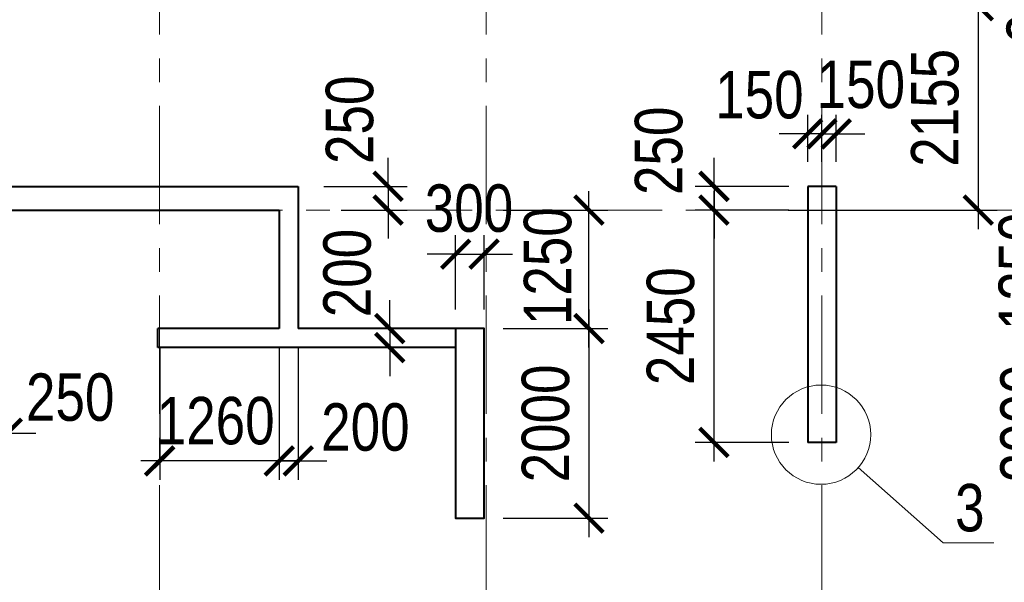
# Model space of a CAD drawing. Extents: x 26966 to 148137, y 549733 to 633733.
# Tile 19 of 29: x 61263 to 71639, y 611352 to 617286. Entities that reach past the tile are written whole.
import ezdxf

# ---------------------------------------------------------------- set-up
doc = ezdxf.new("R2010")
doc.units = 0
doc.header["$LTSCALE"] = 1000
doc.header["$MEASUREMENT"] = 0
doc.linetypes.add('CENTER', pattern=[2, 1.25, -0.25, 0.25, -0.25])
for name, color, linetype, lineweight in [('СК-040-С(тены)', 12, 'Continuous', 40), ('СК-043-С-ПИЛОНЫ', 5, 'Continuous', 40), ('СК-100-О(си)', 7, 'CENTER', 15), ('СК-110-О-РАЗМЕРЫ', 7, 'Continuous', 15), ('СК-300-Р(азмеры)', 7, 'Continuous', 20), ('СК-343-Р-КОЛОННЫ', 7, 'Continuous', 13), ('СК-400-Т(екст)', 7, 'Continuous', 20)]:
    doc.layers.add(name, color=color, linetype=linetype, lineweight=lineweight)
doc.styles.add('RUSS', font='arial.ttf', dxfattribs={"width": 0.8})
doc.dimstyles.new('100-200', dxfattribs={"dimscale": 0, "dimtxt": 500, "dimasz": 300, "dimexe": 200, "dimexo": 200, "dimgap": 200, "dimtad": 1, "dimdec": 0, "dimzin": 0, "dimdsep": 46, "dimtxsty": 'RUSS', "dimblk": 'ARCHTICK', "dimcen": 0.096, "dimdle": 200, "dimclrd": 7, "dimclre": 7, "dimclrt": 256, "dimadec": 0, "dimazin": 0, "dimtfac": 1, "dimtdec": 0, "dimtmove": 2, "dimatfit": 3, "dimldrblk": 'OBLIQUE', "dimfxl": 1, "dimtolj": 1, "dimtzin": 0, "dimarcsym": 0})

# ---------------------------------------------------------------- blocks, each defined once
blk = doc.blocks.new('оси')
at = {"layer": 'СК-100-О(си)'}
for p, q in [((-28729.8, 18534.9), (-28729.8, -11023.5)), ((-25290.2, 18534.9), (-25290.2, -11023.5)), ((-21750, 18534.9), (-21750, -11023.5)), ((-46685.3, 7435), (4554.2, 7435))]:
    blk.add_line(p, q, dxfattribs=at)
blk = doc.blocks.new('A$C858fb3ef')
at = {"layer": 'СК-300-Р(азмеры)'}
blk.add_blockref('оси', (0, 0), dxfattribs=at)
blk = doc.blocks.new('A$C573b34c5')
blk.add_blockref('A$C858fb3ef', (0, 0))
blk = doc.blocks.new('A$Cc2edbf5f')
at = {"layer": 'СК-040-С(тены)'}
for p, q in [((13335, 7685), (16650, 7685)), ((16650, 7685), (16650, 6185)), ((22020, 7685), (22020, 4985)), ((22320, 7685), (22020, 7685)), ((22320, 7685), (22320, 4985)), ((13585, 7435), (16450, 7435)), ((16450, 7435), (16450, 6185)), ((15170, 5985), (15170, 6185)), ((16450, 6185), (15170, 6185)), ((18310, 6185), (16650, 6185)), ((18310, 5985), (15170, 5985)), ((22320, 4985), (22020, 4985))]:
    blk.add_line(p, q, dxfattribs=at)
at = {"layer": 'СК-043-С-ПИЛОНЫ'}
blk.add_lwpolyline([(18310, 6185), (18310, 4186), (18610, 4186), (18610, 6185)], close=True, dxfattribs=at)
blk = doc.blocks.new('_ArchTick')
at = {"color": 0, "linetype": 'ByBlock', "const_width": 0.15}
blk.add_lwpolyline([(-0.5, -0.5), (0.5, 0.5)], dxfattribs=at)
blk = doc.blocks.new('*D54')
at = {"layer": 'Defpoints', "color": 0, "transparency": 16777216}
for p in [(69720, 617633), (71027, 617433), (71365, 617433)]:
    blk.add_point(p, dxfattribs=at)
at = {"layer": 'СК-343-Р-КОЛОННЫ', "color": 7, "lineweight": -2, "transparency": 16777216}
for p, q in [((71365, 617633), (71365, 617933)), ((69920, 617633), (71565, 617633)), ((71365, 617633), (71365, 617433)), ((71227, 617433), (71565, 617433)), ((71365, 617433), (71365, 617133))]:
    blk.add_line(p, q, dxfattribs=at)
at = {"layer": 'СК-343-Р-КОЛОННЫ', "color": 7, "lineweight": -2, "transparency": 16777216, "xscale": 300, "yscale": 300, "zscale": 300}
for p, rotation in [((71365, 617633), 270), ((71365, 617433), 90)]:
    blk.add_blockref('_ArchTick', p, dxfattribs=dict(at, rotation=rotation))
at = {"layer": 'СК-343-Р-КОЛОННЫ', "transparency": 16777216, "insert": (71916, 617502), "char_height": 500, "attachment_point": 5, "rotation": 90, "style": 'RUSS'}
blk.add_mtext('\\A1;200', dxfattribs=at)
blk = doc.blocks.new('_Oblique')
at = {"color": 0, "linetype": 'ByBlock', "lineweight": -2}
blk.add_line((-0.5, -0.5), (0.5, 0.5), dxfattribs=at)
blk = doc.blocks.new('*D55')
at = {"layer": 'Defpoints', "color": 0, "transparency": 16777216}
for p in [(69567, 616082), (69567, 615588), (69718, 615588)]:
    blk.add_point(p, dxfattribs=at)
at = {"layer": 'СК-343-Р-КОЛОННЫ', "color": 7, "lineweight": -2, "transparency": 16777216}
for p, q in [((69567, 615788), (69567, 616282)), ((69718, 615788), (69718, 616282)), ((69567, 616082), (69267, 616082)), ((69718, 616082), (69567, 616082)), ((69718, 616082), (70018, 616082))]:
    blk.add_line(p, q, dxfattribs=at)
at = {"layer": 'СК-343-Р-КОЛОННЫ', "color": 7, "lineweight": -2, "transparency": 16777216, "xscale": 300, "yscale": 300, "zscale": 300}
blk.add_blockref('_ArchTick', (69567, 616082), dxfattribs=at)
at = {"layer": 'СК-343-Р-КОЛОННЫ', "color": 7, "lineweight": -2, "transparency": 16777216, "xscale": 300, "yscale": 300, "zscale": 300, "rotation": 180}
blk.add_blockref('_ArchTick', (69718, 616082), dxfattribs=at)
at = {"layer": 'СК-343-Р-КОЛОННЫ', "transparency": 16777216, "insert": (69058, 616491), "char_height": 500, "attachment_point": 5, "style": 'RUSS'}
blk.add_mtext('\\A1;150', dxfattribs=at)
blk = doc.blocks.new('*D56')
at = {"layer": 'Defpoints', "color": 0, "transparency": 16777216}
for p in [(65748, 614028), (65162, 613828), (65748, 613828)]:
    blk.add_point(p, dxfattribs=at)
at = {"layer": 'СК-343-Р-КОЛОННЫ', "color": 7, "lineweight": -2, "transparency": 16777216}
for p, q in [((65162, 614028), (65162, 614328)), ((65548, 614028), (64962, 614028)), ((65162, 614028), (65162, 613828)), ((65548, 613828), (64962, 613828)), ((65162, 613828), (65162, 613528))]:
    blk.add_line(p, q, dxfattribs=at)
at = {"layer": 'СК-343-Р-КОЛОННЫ', "color": 7, "lineweight": -2, "transparency": 16777216, "xscale": 300, "yscale": 300, "zscale": 300}
for p, rotation in [((65162, 614028), 270), ((65162, 613828), 90)]:
    blk.add_blockref('_ArchTick', p, dxfattribs=dict(at, rotation=rotation))
at = {"layer": 'СК-343-Р-КОЛОННЫ', "transparency": 16777216, "insert": (64716, 614614), "char_height": 500, "attachment_point": 5, "rotation": 90, "style": 'RUSS'}
blk.add_mtext('\\A1;200', dxfattribs=at)
blk = doc.blocks.new('*D200')
at = {"layer": 'Defpoints', "color": 0, "transparency": 16777216}
for p in [(64267, 615528), (64449, 615278), (65145, 615278)]:
    blk.add_point(p, dxfattribs=at)
at = {"layer": 'СК-343-Р-КОЛОННЫ', "color": 7, "lineweight": -2, "transparency": 16777216}
for p, q in [((65145, 615528), (65145, 615828)), ((64467, 615528), (65345, 615528)), ((65145, 615528), (65145, 615278)), ((64649, 615278), (65345, 615278)), ((65145, 615278), (65145, 614978))]:
    blk.add_line(p, q, dxfattribs=at)
at = {"layer": 'СК-343-Р-КОЛОННЫ', "color": 7, "lineweight": -2, "transparency": 16777216, "xscale": 300, "yscale": 300, "zscale": 300}
for p, rotation in [((65145, 615528), 270), ((65145, 615278), 90)]:
    blk.add_blockref('_ArchTick', p, dxfattribs=dict(at, rotation=rotation))
at = {"layer": 'СК-343-Р-КОЛОННЫ', "transparency": 16777216, "insert": (64742, 616230), "char_height": 500, "attachment_point": 5, "rotation": 90, "style": 'RUSS'}
blk.add_mtext('\\A1;250', dxfattribs=at)
blk = doc.blocks.new('*D156')
at = {"layer": 'Defpoints', "color": 0, "transparency": 16777216}
for p in [(73517, 614028), (72306, 612028), (73517, 612028)]:
    blk.add_point(p, dxfattribs=at)
at = {"layer": 'СК-343-Р-КОЛОННЫ', "color": 7, "lineweight": -2, "transparency": 16777216}
for p, q in [((72306, 614228), (72306, 611828)), ((73317, 614028), (72106, 614028)), ((73317, 612028), (72106, 612028))]:
    blk.add_line(p, q, dxfattribs=at)
at = {"layer": 'СК-343-Р-КОЛОННЫ', "color": 7, "lineweight": -2, "transparency": 16777216, "xscale": 300, "yscale": 300, "zscale": 300}
for p, rotation in [((72306, 614028), 90), ((72306, 612028), 270)]:
    blk.add_blockref('_ArchTick', p, dxfattribs=dict(at, rotation=rotation))
at = {"layer": 'СК-343-Р-КОЛОННЫ', "transparency": 16777216, "insert": (71851, 613028), "char_height": 500, "attachment_point": 5, "rotation": 90, "style": 'RUSS'}
blk.add_mtext('\\A1;2000', dxfattribs=at)
blk = doc.blocks.new('*D157')
at = {"layer": 'Defpoints', "color": 0, "transparency": 16777216}
for p in [(72306, 615278), (73517, 615278), (73517, 614028)]:
    blk.add_point(p, dxfattribs=at)
at = {"layer": 'СК-343-Р-КОЛОННЫ', "color": 7, "lineweight": -2, "transparency": 16777216}
for p, q in [((72306, 613828), (72306, 615478)), ((73317, 615278), (72106, 615278)), ((73317, 614028), (72106, 614028))]:
    blk.add_line(p, q, dxfattribs=at)
at = {"layer": 'СК-343-Р-КОЛОННЫ', "color": 7, "lineweight": -2, "transparency": 16777216, "xscale": 300, "yscale": 300, "zscale": 300}
for p, rotation in [((72306, 615278), 90), ((72306, 614028), 270)]:
    blk.add_blockref('_ArchTick', p, dxfattribs=dict(at, rotation=rotation))
at = {"layer": 'СК-343-Р-КОЛОННЫ', "transparency": 16777216, "insert": (71832, 614632), "char_height": 500, "attachment_point": 5, "rotation": 90, "style": 'RUSS'}
blk.add_mtext('\\A1;1250', dxfattribs=at)
blk = doc.blocks.new('*D146')
at = {"layer": 'Defpoints', "color": 0, "transparency": 16777216}
for p in [(69868, 616082), (69718, 615588), (69868, 615588)]:
    blk.add_point(p, dxfattribs=at)
at = {"layer": 'СК-343-Р-КОЛОННЫ', "color": 7, "lineweight": -2, "transparency": 16777216}
for p, q in [((69718, 615788), (69718, 616282)), ((69868, 615788), (69868, 616282)), ((69718, 616082), (69418, 616082)), ((69718, 616082), (69868, 616082)), ((69868, 616082), (70168, 616082))]:
    blk.add_line(p, q, dxfattribs=at)
at = {"layer": 'СК-343-Р-КОЛОННЫ', "color": 7, "lineweight": -2, "transparency": 16777216, "xscale": 300, "yscale": 300, "zscale": 300}
blk.add_blockref('_ArchTick', (69718, 616082), dxfattribs=at)
at = {"layer": 'СК-343-Р-КОЛОННЫ', "color": 7, "lineweight": -2, "transparency": 16777216, "xscale": 300, "yscale": 300, "zscale": 300, "rotation": 180}
blk.add_blockref('_ArchTick', (69868, 616082), dxfattribs=at)
at = {"layer": 'СК-343-Р-КОЛОННЫ', "transparency": 16777216, "insert": (70127, 616600), "char_height": 500, "attachment_point": 5, "style": 'RUSS'}
blk.add_mtext('\\A1;150', dxfattribs=at)
blk = doc.blocks.new('*D147')
at = {"layer": 'Defpoints', "color": 0, "transparency": 16777216}
for p in [(69567, 615528), (68580, 615278), (69567, 615278)]:
    blk.add_point(p, dxfattribs=at)
at = {"layer": 'СК-343-Р-КОЛОННЫ', "color": 7, "lineweight": -2, "transparency": 16777216}
for p, q in [((68580, 615528), (68580, 615828)), ((69367, 615528), (68380, 615528)), ((68580, 615528), (68580, 615278)), ((69367, 615278), (68380, 615278)), ((68580, 615278), (68580, 614978))]:
    blk.add_line(p, q, dxfattribs=at)
at = {"layer": 'СК-343-Р-КОЛОННЫ', "color": 7, "lineweight": -2, "transparency": 16777216, "xscale": 300, "yscale": 300, "zscale": 300}
for p, rotation in [((68580, 615528), 270), ((68580, 615278), 90)]:
    blk.add_blockref('_ArchTick', p, dxfattribs=dict(at, rotation=rotation))
at = {"layer": 'СК-343-Р-КОЛОННЫ', "transparency": 16777216, "insert": (67999, 615903), "char_height": 500, "attachment_point": 5, "rotation": 90, "style": 'RUSS'}
blk.add_mtext('\\A1;250', dxfattribs=at)
blk = doc.blocks.new('*D148')
at = {"layer": 'Defpoints', "color": 0, "transparency": 16777216}
for p in [(68580, 615278), (69567, 615278), (69567, 612828)]:
    blk.add_point(p, dxfattribs=at)
at = {"layer": 'СК-343-Р-КОЛОННЫ', "color": 7, "lineweight": -2, "transparency": 16777216}
for p, q in [((68580, 612628), (68580, 615478)), ((69367, 615278), (68380, 615278)), ((69367, 612828), (68380, 612828))]:
    blk.add_line(p, q, dxfattribs=at)
at = {"layer": 'СК-343-Р-КОЛОННЫ', "color": 7, "lineweight": -2, "transparency": 16777216, "xscale": 300, "yscale": 300, "zscale": 300}
for p, rotation in [((68580, 615278), 90), ((68580, 612828), 270)]:
    blk.add_blockref('_ArchTick', p, dxfattribs=dict(at, rotation=rotation))
at = {"layer": 'СК-343-Р-КОЛОННЫ', "transparency": 16777216, "insert": (68124, 614053), "char_height": 500, "attachment_point": 5, "rotation": 90, "style": 'RUSS'}
blk.add_mtext('\\A1;2450', dxfattribs=at)
blk = doc.blocks.new('*D124')
at = {"layer": 'Defpoints', "color": 0, "transparency": 16777216}
for p in [(66157, 614813), (65857, 614028), (66157, 614028)]:
    blk.add_point(p, dxfattribs=at)
at = {"layer": 'СК-343-Р-КОЛОННЫ', "color": 7, "lineweight": -2, "transparency": 16777216}
for p, q in [((65857, 614228), (65857, 615013)), ((66157, 614228), (66157, 615013)), ((65857, 614813), (65557, 614813)), ((65857, 614813), (66157, 614813)), ((66157, 614813), (66457, 614813))]:
    blk.add_line(p, q, dxfattribs=at)
at = {"layer": 'СК-343-Р-КОЛОННЫ', "color": 7, "lineweight": -2, "transparency": 16777216, "xscale": 300, "yscale": 300, "zscale": 300}
blk.add_blockref('_ArchTick', (65857, 614813), dxfattribs=at)
at = {"layer": 'СК-343-Р-КОЛОННЫ', "color": 7, "lineweight": -2, "transparency": 16777216, "xscale": 300, "yscale": 300, "zscale": 300, "rotation": 180}
blk.add_blockref('_ArchTick', (66157, 614813), dxfattribs=at)
at = {"layer": 'СК-343-Р-КОЛОННЫ', "transparency": 16777216, "insert": (65998, 615295), "char_height": 500, "attachment_point": 5, "style": 'RUSS'}
blk.add_mtext('\\A1;300', dxfattribs=at)
blk = doc.blocks.new('*D125')
at = {"layer": 'Defpoints', "color": 0, "transparency": 16777216}
for p in [(66157, 614028), (66157, 612028), (67262, 612028)]:
    blk.add_point(p, dxfattribs=at)
at = {"layer": 'СК-343-Р-КОЛОННЫ', "color": 7, "lineweight": -2, "transparency": 16777216}
for p, q in [((67262, 614228), (67262, 611828)), ((66357, 614028), (67462, 614028)), ((66357, 612028), (67462, 612028))]:
    blk.add_line(p, q, dxfattribs=at)
at = {"layer": 'СК-343-Р-КОЛОННЫ', "color": 7, "lineweight": -2, "transparency": 16777216, "xscale": 300, "yscale": 300, "zscale": 300}
for p, rotation in [((67262, 614028), 90), ((67262, 612028), 270)]:
    blk.add_blockref('_ArchTick', p, dxfattribs=dict(at, rotation=rotation))
at = {"layer": 'СК-343-Р-КОЛОННЫ', "transparency": 16777216, "insert": (66807, 613028), "char_height": 500, "attachment_point": 5, "rotation": 90, "style": 'RUSS'}
blk.add_mtext('\\A1;2000', dxfattribs=at)
blk = doc.blocks.new('*D126')
at = {"layer": 'Defpoints', "color": 0, "transparency": 16777216}
for p in [(66157, 615278), (67262, 615278), (66157, 614028)]:
    blk.add_point(p, dxfattribs=at)
at = {"layer": 'СК-343-Р-КОЛОННЫ', "color": 7, "lineweight": -2, "transparency": 16777216}
for p, q in [((67262, 613828), (67262, 615478)), ((66357, 615278), (67462, 615278)), ((66357, 614028), (67462, 614028))]:
    blk.add_line(p, q, dxfattribs=at)
at = {"layer": 'СК-343-Р-КОЛОННЫ', "color": 7, "lineweight": -2, "transparency": 16777216, "xscale": 300, "yscale": 300, "zscale": 300}
for p, rotation in [((67262, 615278), 90), ((67262, 614028), 270)]:
    blk.add_blockref('_ArchTick', p, dxfattribs=dict(at, rotation=rotation))
at = {"layer": 'СК-343-Р-КОЛОННЫ', "transparency": 16777216, "insert": (66829, 614686), "char_height": 500, "attachment_point": 5, "rotation": 90, "style": 'RUSS'}
blk.add_mtext('\\A1;1250', dxfattribs=at)
blk = doc.blocks.new('*D127')
at = {"layer": 'Defpoints', "color": 0, "transparency": 16777216}
for p in [(62738, 614028), (63998, 614028), (62738, 612632)]:
    blk.add_point(p, dxfattribs=at)
at = {"layer": 'СК-343-Р-КОЛОННЫ', "color": 7, "lineweight": -2, "transparency": 16777216}
for p, q in [((62738, 613828), (62738, 612432)), ((63998, 613828), (63998, 612432)), ((64198, 612632), (62538, 612632))]:
    blk.add_line(p, q, dxfattribs=at)
at = {"layer": 'СК-343-Р-КОЛОННЫ', "color": 7, "lineweight": -2, "transparency": 16777216, "xscale": 300, "yscale": 300, "zscale": 300, "rotation": 180}
blk.add_blockref('_ArchTick', (62738, 612632), dxfattribs=at)
at = {"layer": 'СК-343-Р-КОЛОННЫ', "color": 7, "lineweight": -2, "transparency": 16777216, "xscale": 300, "yscale": 300, "zscale": 300}
blk.add_blockref('_ArchTick', (63998, 612632), dxfattribs=at)
at = {"layer": 'СК-343-Р-КОЛОННЫ', "transparency": 16777216, "insert": (63328, 613054), "char_height": 500, "attachment_point": 5, "style": 'RUSS'}
blk.add_mtext('\\A1;1260', dxfattribs=at)
blk = doc.blocks.new('*D128')
at = {"layer": 'Defpoints', "color": 0, "transparency": 16777216}
for p in [(63998, 614028), (64198, 614028), (64198, 612632)]:
    blk.add_point(p, dxfattribs=at)
at = {"layer": 'СК-343-Р-КОЛОННЫ', "color": 7, "lineweight": -2, "transparency": 16777216}
for p, q in [((63998, 613828), (63998, 612432)), ((64198, 613828), (64198, 612432)), ((63998, 612632), (63698, 612632)), ((63998, 612632), (64198, 612632)), ((64198, 612632), (64498, 612632))]:
    blk.add_line(p, q, dxfattribs=at)
at = {"layer": 'СК-343-Р-КОЛОННЫ', "color": 7, "lineweight": -2, "transparency": 16777216, "xscale": 300, "yscale": 300, "zscale": 300}
blk.add_blockref('_ArchTick', (63998, 612632), dxfattribs=at)
at = {"layer": 'СК-343-Р-КОЛОННЫ', "color": 7, "lineweight": -2, "transparency": 16777216, "xscale": 300, "yscale": 300, "zscale": 300, "rotation": 180}
blk.add_blockref('_ArchTick', (64198, 612632), dxfattribs=at)
at = {"layer": 'СК-343-Р-КОЛОННЫ', "transparency": 16777216, "insert": (64906, 612987), "char_height": 500, "attachment_point": 5, "style": 'RUSS'}
blk.add_mtext('\\A1;200', dxfattribs=at)
blk = doc.blocks.new('*D118')
at = {"layer": 'Defpoints', "color": 0, "transparency": 16777216}
for p in [(60882, 615048), (61132, 614798), (61132, 612926)]:
    blk.add_point(p, dxfattribs=at)
at = {"layer": 'СК-343-Р-КОЛОННЫ', "color": 7, "lineweight": -2, "transparency": 16777216}
for p, q in [((60882, 614848), (60882, 612726)), ((61132, 614598), (61132, 612726)), ((60882, 612926), (60582, 612926)), ((60882, 612926), (61132, 612926)), ((61132, 612926), (61432, 612926))]:
    blk.add_line(p, q, dxfattribs=at)
at = {"layer": 'СК-343-Р-КОЛОННЫ', "color": 7, "lineweight": -2, "transparency": 16777216, "xscale": 300, "yscale": 300, "zscale": 300}
blk.add_blockref('_ArchTick', (60882, 612926), dxfattribs=at)
at = {"layer": 'СК-343-Р-КОЛОННЫ', "color": 7, "lineweight": -2, "transparency": 16777216, "xscale": 300, "yscale": 300, "zscale": 300, "rotation": 180}
blk.add_blockref('_ArchTick', (61132, 612926), dxfattribs=at)
at = {"layer": 'СК-343-Р-КОЛОННЫ', "transparency": 16777216, "insert": (61795, 613302), "char_height": 500, "attachment_point": 5, "style": 'RUSS'}
blk.add_mtext('\\A1;250', dxfattribs=at)
blk = doc.blocks.new('*D133')
at = {"layer": 'Defpoints', "color": 0, "transparency": 16777216}
for p in [(69961, 617433), (69162, 615278), (71365, 615278)]:
    blk.add_point(p, dxfattribs=at)
at = {"layer": 'СК-343-Р-КОЛОННЫ', "color": 7, "lineweight": -2, "transparency": 16777216}
for p, q in [((71365, 617633), (71365, 615078)), ((70161, 617433), (71565, 617433)), ((69362, 615278), (71565, 615278))]:
    blk.add_line(p, q, dxfattribs=at)
at = {"layer": 'СК-343-Р-КОЛОННЫ', "color": 7, "lineweight": -2, "transparency": 16777216, "xscale": 300, "yscale": 300, "zscale": 300}
for p, rotation in [((71365, 617433), 90), ((71365, 615278), 270)]:
    blk.add_blockref('_ArchTick', p, dxfattribs=dict(at, rotation=rotation))
at = {"layer": 'СК-343-Р-КОЛОННЫ', "transparency": 16777216, "insert": (70910, 616356), "char_height": 500, "attachment_point": 5, "rotation": 90, "style": 'RUSS'}
blk.add_mtext('\\A1;2155', dxfattribs=at)

msp = doc.modelspace()

# ---------------------------------------------------------------- linework, layer by layer
at = {"layer": 'СК-110-О-РАЗМЕРЫ'}
msp.add_line((71527.3, 611769), (70994.2, 611769), dxfattribs=at)
msp.add_circle((69707.8, 612909.6), 523.3, dxfattribs=at)
at = {"layer": 'СК-343-Р-КОЛОННЫ'}
msp.add_line((70994.2, 611769), (70100.7, 612563.9), dxfattribs=at)

# ---------------------------------------------------------------- block references
at = {"layer": 'СК-040-С(тены)'}
msp.add_blockref('A$Cc2edbf5f', (47547.3, 607842.8), dxfattribs=at)
at = {"layer": 'СК-300-Р(азмеры)'}
msp.add_blockref('A$C573b34c5', (91467.5, 607842.9), dxfattribs=at)

# ---------------------------------------------------------------- texts
at = {"layer": 'СК-400-Т(екст)', "style": 'RUSS', "width": 0.8}
msp.add_text('3', height=500, dxfattribs=at).set_placement((71120.4, 611889.7))

# ---------------------------------------------------------------- dimensions: what is measured, and where the dimension line sits
at = {"layer": 'СК-343-Р-КОЛОННЫ'}
for base, p1, p2, angle, picture, middle in [((71365, 617433.1), (69720.1, 617633), (71027.4, 617433.1), 90, '*D54', (71916.2, 617502.5)), ((65144.7, 615278.1), (64267.3, 615528.1), (64449.3, 615278.1), 90, '*D200', (64742.3, 616229.7)), ((69867.7, 616081.8), (69717.5, 615588.2), (69867.7, 615588.2), 180, '*D146', (70127.2, 616600.4)), ((68579.6, 615277.9), (69567.3, 615528.1), (69567.3, 615277.9), 90, '*D147', (67999.2, 615903.5)), ((67262.2, 615277.9), (66157.3, 614028.1), (66157.3, 615277.9), 90, '*D126', (66829, 614686.5)), ((72305.9, 615277.9), (73517.3, 614028.2), (73517.3, 615277.9), 90, '*D157', (71831.9, 614631.9)), ((65162, 613828.1), (65748, 614028.1), (65748, 613828.1), 90, '*D56', (64716.5, 614614.4))]:
    dim = msp.add_linear_dim(base=base, p1=p1, p2=p2, angle=angle, dimstyle='100-200', override={"dimscale": 1}, dxfattribs=at)
    dim.commit()
    dim.dimension.update_dxf_attribs({"geometry": picture, "text_midpoint": middle, "dimtype": 160})
for base, p1, p2, picture, middle in [((71365, 615277.9), (69960.5, 617433.1), (69161.8, 615277.9), '*D133', (70909.7, 616355.5)), ((68579.6, 615277.9), (69567.4, 612828.1), (69567.4, 615277.9), '*D148', (68124.3, 614053)), ((67262.2, 612028.4), (66157.3, 614028.1), (66157.3, 612028.4), '*D125', (66806.9, 613028.3)), ((72305.9, 612028.4), (73517.3, 614028.2), (73517.3, 612028.4), '*D156', (71850.6, 613028.3))]:
    dim = msp.add_linear_dim(base=base, p1=p1, p2=p2, angle=90, dimstyle='100-200', override={"dimscale": 1}, dxfattribs=at)
    dim.commit()
    dim.dimension.update_dxf_attribs({"geometry": picture, "text_midpoint": middle})
for base, p1, p2, picture, middle in [((69567.3, 616081.8), (69717.5, 615588.2), (69567.3, 615588.2), '*D55', (69057.9, 616490.9)), ((66157.3, 614812.8), (65857.3, 614028.1), (66157.3, 614028.1), '*D124', (65998, 615295.1)), ((61132.3, 612926.1), (60882.3, 615048.1), (61132.3, 614798.1), '*D118', (61794.6, 613302.1)), ((62737.7, 612631.8), (63997.7, 614028.1), (62737.7, 614028.1), '*D127', (63328.3, 613053.6)), ((64197.7, 612631.8), (63997.7, 614028.1), (64197.7, 614028.1), '*D128', (64906.1, 612987))]:
    dim = msp.add_linear_dim(base=base, p1=p1, p2=p2, dimstyle='100-200', override={"dimscale": 1}, dxfattribs=at)
    dim.commit()
    dim.dimension.update_dxf_attribs({"geometry": picture, "text_midpoint": middle, "dimtype": 160})

doc.saveas('drawing.dxf')
